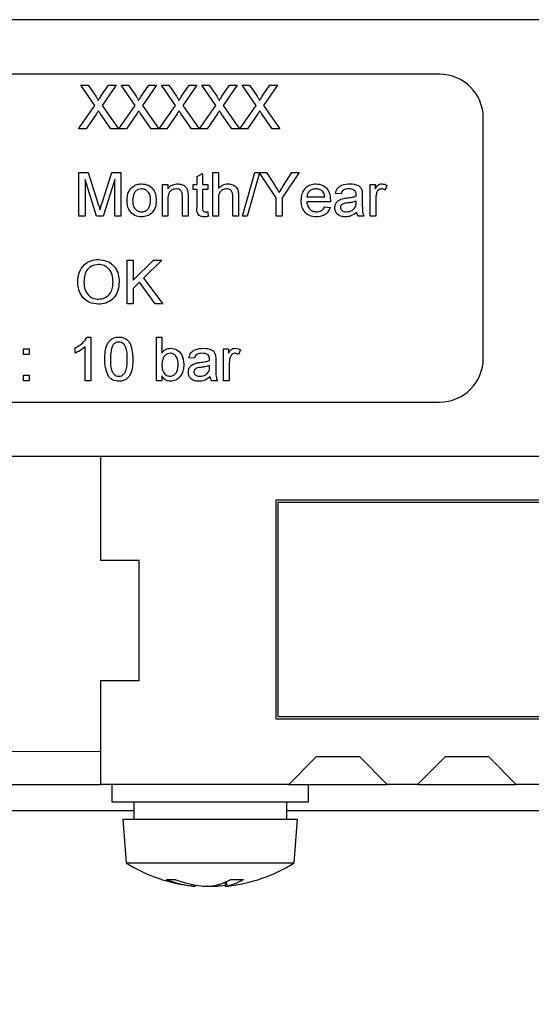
# Paper-space layout 'Blatt3' of a CAD drawing. Header units: millimetres. Extents: x 5 to 418, y 2 to 292.
# Tile 10 of 39: x 253 to 269, y 100 to 130. Entities that reach past the tile are written whole.
import ezdxf

# ---------------------------------------------------------------- set-up
doc = ezdxf.new("R2010")
doc.units = ezdxf.units.MM
doc.layers.add('SLD-0', color=7, linetype='Continuous')
doc.styles.add('SLDTEXTSTYLE1', font='TXT', dxfattribs={"width": 0.605})
doc.styles.add('SLDTEXTSTYLE3', font='TXT', dxfattribs={"width": 0.57})
doc.dimstyles.new('SLDDIMSTYLE2', dxfattribs={"dimtxt": 3.5, "dimasz": 3.302, "dimexe": 0, "dimexo": 0.0625, "dimgap": 0.875, "dimtad": 1, "dimlfac": 1.5, "dimrnd": 1e-09, "dimzin": 12, "dimdsep": 46, "dimtxsty": 'SLDTEXTSTYLE1', "dimsah": 1, "dimcen": 0.09, "dimadec": 0, "dimazin": 3, "dimtfac": 1, "dimtmove": 0, "dimatfit": 0, "dimfxl": 1, "dimfrac": 2, "dimtolj": 1, "dimtzin": 12, "dimarcsym": 0})

# ---------------------------------------------------------------- blocks, each defined once
blk = doc.blocks.new('_D_14')
at = {"layer": 'SLD-0', "color": 7}
for p, q in [((225.109, 118.669), (225.109, 92.496)), ((231.776, 118.669), (231.776, 92.496)), ((225.109, 93.496), (218.759, 93.496)), ((225.109, 93.496), (231.776, 93.496)), ((231.776, 93.496), (256.924, 93.496))]:
    blk.add_line(p, q, dxfattribs=at)
for points in [[(225.109, 93.496), (221.807, 94.004), (221.807, 92.988)], [(231.776, 93.496), (235.078, 92.988), (235.078, 94.004)]]:
    blk.add_solid(points, dxfattribs=at)
at = {"layer": 'SLD-0', "color": 7, "char_height": 3.5, "attachment_point": 1}
for s, insert, style in [('D =', (238.856, 98.017), 'SLDTEXTSTYLE3'), ('%%c', (246.474, 98.007), 'SLDTEXTSTYLE1'), ('10', (251.577, 98.017), 'SLDTEXTSTYLE1')]:
    blk.add_mtext(s, dxfattribs=dict(at, insert=insert, style=style))

psp = doc.layouts.new('Blatt3')

# ---------------------------------------------------------------- linework, layer by layer
at = {"color": 7, "linetype": 'Continuous', "lineweight": 25}
for p, q in [((307.7761, 130.1352), (150.4428, 130.1352)), ((265.7761, 128.4685), (235.1095, 128.4685)), ((254.8269, 128.1352), (255.0534, 128.1352)), ((255.2513, 127.5193), (254.8269, 128.1352)), ((255.0534, 128.1352), (255.286, 127.7976)), ((255.4423, 127.7973), (255.6741, 128.1352)), ((255.9038, 128.1352), (255.4794, 127.5171)), ((255.6741, 128.1352), (255.9038, 128.1352)), ((256.4821, 127.5193), (256.0576, 128.1352)), ((256.0576, 128.1352), (256.2841, 128.1352)), ((256.2841, 128.1352), (256.5168, 127.7976)), ((256.673, 127.7973), (256.9049, 128.1352)), ((257.1346, 128.1352), (256.7102, 127.5171)), ((256.9049, 128.1352), (257.1346, 128.1352)), ((257.7128, 127.5193), (257.2884, 128.1352)), ((257.2884, 128.1352), (257.5149, 128.1352)), ((257.5149, 128.1352), (257.7475, 127.7976)), ((257.9038, 127.7973), (258.1356, 128.1352)), ((258.3653, 128.1352), (257.9409, 127.5171)), ((258.1356, 128.1352), (258.3653, 128.1352)), ((258.5192, 128.1352), (258.7457, 128.1352)), ((258.9436, 127.5193), (258.5192, 128.1352)), ((258.7457, 128.1352), (258.9783, 127.7976)), ((259.1346, 127.7973), (259.3664, 128.1352)), ((259.5961, 128.1352), (259.1717, 127.5171)), ((259.3664, 128.1352), (259.5961, 128.1352)), ((259.75, 128.1352), (259.9764, 128.1352)), ((260.1744, 127.5193), (259.75, 128.1352)), ((259.9764, 128.1352), (260.2091, 127.7976)), ((260.3653, 127.7973), (260.5972, 128.1352)), ((260.8269, 128.1352), (260.4025, 127.5171)), ((260.5972, 128.1352), (260.8269, 128.1352)), ((254.7585, 126.8018), (255.2513, 127.5193)), ((255.4794, 127.5171), (255.9722, 126.8018)), ((255.9893, 126.8018), (256.4821, 127.5193)), ((256.7102, 127.5171), (257.2029, 126.8018)), ((257.22, 126.8018), (257.7128, 127.5193)), ((257.9409, 127.5171), (258.4337, 126.8018)), ((258.4508, 126.8018), (258.9436, 127.5193)), ((259.1717, 127.5171), (259.6645, 126.8018)), ((259.6816, 126.8018), (260.1744, 127.5193)), ((260.4025, 127.5171), (260.8953, 126.8018)), ((255.3034, 127.2607), (254.9879, 126.8018)), ((255.7454, 126.8018), (255.4209, 127.273)), ((256.5341, 127.2607), (256.2187, 126.8018)), ((256.9762, 126.8018), (256.6517, 127.273)), ((257.7649, 127.2607), (257.4495, 126.8018)), ((258.2069, 126.8018), (257.8824, 127.273)), ((258.9957, 127.2607), (258.6802, 126.8018)), ((259.4377, 126.8018), (259.1132, 127.273)), ((260.2264, 127.2607), (259.911, 126.8018)), ((260.6685, 126.8018), (260.344, 127.273)), ((267.1095, 119.8018), (267.1095, 127.1352)), ((254.9879, 126.8018), (254.7585, 126.8018)), ((255.9722, 126.8018), (255.7454, 126.8018)), ((256.2187, 126.8018), (255.9893, 126.8018)), ((257.2029, 126.8018), (256.9762, 126.8018)), ((257.4495, 126.8018), (257.22, 126.8018)), ((258.4337, 126.8018), (258.2069, 126.8018)), ((258.6802, 126.8018), (258.4508, 126.8018)), ((259.6645, 126.8018), (259.4377, 126.8018)), ((259.911, 126.8018), (259.6816, 126.8018)), ((260.8953, 126.8018), (260.6685, 126.8018)), ((254.7676, 125.4685), (255.0504, 125.4685)), ((254.7676, 124.1352), (254.7676, 125.4685)), ((255.0504, 125.4685), (255.3485, 124.5329)), ((255.474, 124.5489), (255.7692, 125.4685)), ((255.7692, 125.4685), (256.0496, 125.4685)), ((256.0496, 125.4685), (256.0496, 124.1352)), ((258.3744, 125.3467), (258.5454, 125.4439)), ((258.3744, 125.1095), (258.3744, 125.3467)), ((258.5454, 125.4439), (258.5454, 125.1095)), ((258.8531, 125.4685), (259.024, 125.4685)), ((258.8531, 124.1352), (258.8531, 125.4685)), ((259.024, 125.4685), (259.024, 124.9816)), ((259.759, 124.1352), (260.1351, 125.4685)), ((260.2756, 125.4657), (259.9003, 124.1352)), ((260.1351, 125.4685), (260.4962, 125.4685)), ((260.7865, 124.7001), (260.2756, 125.4657)), ((260.4962, 125.4685), (260.7548, 125.0609)), ((261.4874, 125.4685), (260.9746, 124.7001)), ((261.0165, 125.0761), (261.2649, 125.4685)), ((261.2649, 125.4685), (261.4874, 125.4685)), ((255.3092, 124.1352), (254.9556, 125.2634)), ((254.9556, 125.2634), (254.9556, 124.1352)), ((255.8616, 125.2634), (255.5058, 124.1352)), ((255.8616, 124.1352), (255.8616, 125.2634)), ((257.3146, 124.1352), (257.3146, 125.1095)), ((257.3146, 125.1095), (257.4855, 125.1095)), ((257.4855, 125.1095), (257.4855, 124.9736)), ((258.2548, 125.1095), (258.3744, 125.1095)), ((258.2548, 124.9557), (258.2548, 125.1095)), ((258.5454, 125.1095), (258.6992, 125.1095)), ((258.6992, 125.1095), (258.6992, 124.9557)), ((263.6565, 125.1095), (263.8103, 125.1095)), ((263.6565, 124.1352), (263.6565, 125.1095)), ((263.8103, 125.1095), (263.8103, 124.9736)), ((264.1693, 125.081), (264.1159, 124.9327)), ((257.93, 124.1352), (257.93, 124.7169)), ((258.1009, 124.7313), (258.1009, 124.1352)), ((258.3744, 124.9557), (258.2548, 124.9557)), ((258.3744, 124.4089), (258.3744, 124.9557)), ((258.6992, 124.9557), (258.5454, 124.9557)), ((258.5454, 124.9557), (258.5454, 124.4028)), ((259.4684, 124.1352), (259.4684, 124.7407)), ((259.6394, 124.7495), (259.6394, 124.1352)), ((260.7865, 124.1352), (260.7865, 124.7001)), ((260.9746, 124.7001), (260.9746, 124.1352)), ((261.7248, 124.7335), (262.2719, 124.7335)), ((262.7676, 124.8189), (262.5966, 124.836)), ((263.4172, 124.7669), (263.4172, 124.5583)), ((257.4855, 124.6576), (257.4855, 124.1352)), ((259.024, 124.6579), (259.024, 124.1352)), ((262.442, 124.5796), (261.7248, 124.5796)), ((262.27, 124.4258), (262.4375, 124.4087)), ((263.2283, 124.547), (263.2291, 124.5967)), ((263.8274, 124.6528), (263.8274, 124.1352)), ((254.9556, 124.1352), (254.7676, 124.1352)), ((255.5058, 124.1352), (255.3092, 124.1352)), ((256.0496, 124.1352), (255.8616, 124.1352)), ((257.4855, 124.1352), (257.3146, 124.1352)), ((258.1009, 124.1352), (257.93, 124.1352)), ((258.6992, 124.2762), (258.7163, 124.1328)), ((259.024, 124.1352), (258.8531, 124.1352)), ((259.6394, 124.1352), (259.4684, 124.1352)), ((259.9003, 124.1352), (259.759, 124.1352)), ((260.9746, 124.1352), (260.7865, 124.1352)), ((263.4684, 124.1352), (263.2975, 124.1352)), ((263.8274, 124.1352), (263.6565, 124.1352)), ((256.2377, 121.4685), (256.2377, 122.8018)), ((256.2377, 122.8018), (256.4257, 122.8018)), ((256.4257, 122.8018), (256.4257, 122.1875)), ((256.4257, 122.1875), (257.04, 122.8018)), ((257.2975, 122.8018), (256.7403, 122.2447)), ((257.04, 122.8018), (257.2975, 122.8018)), ((256.6212, 122.1253), (256.4257, 121.93)), ((257.1001, 121.4685), (256.6212, 122.1253)), ((256.7403, 122.2447), (257.3317, 121.4685)), ((256.4257, 121.93), (256.4257, 121.4685)), ((256.4257, 121.4685), (256.2377, 121.4685)), ((257.3317, 121.4685), (257.1001, 121.4685)), ((255.0224, 120.4514), (255.1325, 120.4514)), ((255.1325, 120.4514), (255.1325, 119.1181)), ((257.1325, 119.1181), (257.1325, 120.4514)), ((257.1325, 120.4514), (257.3034, 120.4514)), ((257.3034, 120.4514), (257.3034, 119.9608)), ((253.0812, 119.9215), (253.0812, 120.0924)), ((253.0812, 120.0924), (253.2521, 120.0924)), ((253.2521, 119.9215), (253.0812, 119.9215)), ((253.2521, 120.0924), (253.2521, 119.9215)), ((254.6538, 119.9605), (254.6538, 120.1181)), ((254.9615, 119.1181), (254.9615, 120.1571)), ((259.1837, 119.1181), (259.1837, 120.0924)), ((259.1837, 120.0924), (259.3376, 120.0924)), ((259.3376, 120.0924), (259.3376, 119.9565)), ((259.6966, 120.0639), (259.6431, 119.9156)), ((258.2948, 119.8018), (258.1239, 119.8189)), ((258.9444, 119.7498), (258.9444, 119.5412)), ((259.3547, 119.6357), (259.3547, 119.1181)), ((253.0812, 119.1181), (253.0812, 119.289)), ((253.0812, 119.289), (253.2521, 119.289)), ((253.2521, 119.289), (253.2521, 119.1181)), ((258.7556, 119.5299), (258.7564, 119.5796)), ((253.2521, 119.1181), (253.0812, 119.1181)), ((255.1325, 119.1181), (254.9615, 119.1181)), ((257.3034, 119.1181), (257.1325, 119.1181)), ((257.3034, 119.2642), (257.3034, 119.1181)), ((258.9957, 119.1181), (258.8248, 119.1181)), ((259.3547, 119.1181), (259.1837, 119.1181)), ((235.1095, 118.4685), (265.7761, 118.4685)), ((305.1095, 116.8018), (231.2044, 116.8018)), ((255.4428, 113.6352), (255.4428, 116.8018)), ((296.7761, 115.4685), (260.7761, 115.4685)), ((260.7761, 115.4685), (260.7761, 108.8018)), ((296.7095, 115.4018), (260.8428, 115.4018)), ((260.8428, 115.4018), (260.8428, 108.8685)), ((256.6095, 113.6352), (255.4428, 113.6352)), ((256.6095, 109.9685), (256.6095, 113.6352)), ((255.4428, 106.8018), (255.4428, 109.9685)), ((255.4428, 109.9685), (256.6095, 109.9685)), ((260.7761, 108.8018), (296.7761, 108.8018)), ((260.8428, 108.8685), (296.7095, 108.8685)), ((262.008, 107.6366), (261.1733, 106.8018)), ((263.3414, 107.6366), (262.008, 107.6366)), ((264.1761, 106.8018), (263.3414, 107.6366)), ((265.9414, 107.6366), (265.1066, 106.8018)), ((267.2747, 107.6366), (265.9414, 107.6366)), ((268.1095, 106.8018), (267.2747, 107.6366)), ((252.4428, 106.8018), (255.4428, 106.8018)), ((261.1733, 106.8018), (255.4428, 106.8018)), ((255.7761, 106.8018), (255.7761, 106.2685)), ((261.1733, 106.8018), (261.7761, 106.8018)), ((261.7761, 106.2685), (261.7761, 106.8018)), ((261.7761, 106.8018), (264.1761, 106.8018)), ((265.1066, 106.8018), (264.1761, 106.8018)), ((265.1066, 106.8018), (268.1095, 106.8018)), ((269.0399, 106.8018), (268.1095, 106.8018)), ((255.7761, 106.2685), (260.4613, 106.2685)), ((256.4428, 106.2685), (256.4428, 105.7352)), ((260.4613, 106.2685), (261.7761, 106.2685)), ((261.1095, 105.7352), (261.1095, 106.2685)), ((251.4428, 106.0018), (256.4428, 106.0018)), ((261.1095, 106.0018), (296.4428, 106.0018)), ((256.1095, 105.7352), (256.2095, 104.4018)), ((256.1095, 105.7352), (260.2741, 105.7352)), ((260.2741, 105.7352), (261.4428, 105.7352)), ((261.3428, 104.4018), (261.4428, 105.7352)), ((256.2095, 104.4018), (260.2179, 104.4018)), ((260.2179, 104.4018), (261.3428, 104.4018)), ((258.2104, 103.7515), (258.2055, 103.7027)), ((258.3093, 103.6916), (258.3093, 103.6912)), ((258.3141, 103.6913), (258.3141, 103.6912)), ((258.3215, 103.7298), (258.3156, 103.6912)), ((258.751, 103.692), (258.751, 103.6912)), ((258.8191, 103.6931), (258.8191, 103.6912)), ((258.8556, 103.6916), (258.8556, 103.6912)), ((258.8638, 103.7058), (258.8642, 103.6912)), ((259.0556, 103.7543), (259.0526, 103.7027)), ((259.2182, 103.813), (259.2366, 103.6912)), ((259.2382, 103.6913), (259.2382, 103.6912)), ((259.2429, 103.6916), (259.243, 103.6912)), ((259.2634, 103.8322), (259.2803, 103.7027))]:
    psp.add_line(p, q, dxfattribs=at)
at = {"color": 7, "linetype": 'Continuous', "lineweight": 18}
psp.add_line((255.4428, 107.8018), (252.4428, 107.8018), dxfattribs=at)
at = {"color": 7, "linetype": 'Continuous', "lineweight": 25, "flags": 128}
psp.add_lwpolyline([(259.0526, 103.7027), (259.1541, 103.717), (259.2308, 103.7298)], dxfattribs=at)
at = {"color": 7, "linetype": 'Continuous', "lineweight": 25}
for centre, radius, start, end in [((265.7761, 127.1352), 1.3333, 0, 90), ((265.7761, 119.8018), 1.3333, 270, 0), ((258.7761, 108.5268), 4.8583, 238.10921, 263.83604), ((258.7761, 108.5268), 4.8583, 276.16396, 301.89079), ((257.5622, 105.4243), 1.5286, 265.06816, 274.93184), ((258.6202, 106.9301), 3.254, 248.56047, 262.67818), ((258.9612, 107.3104), 3.6371, 249.60372, 262.71011), ((258.425, 105.2755), 1.5881, 262.0539, 266.05031), ((258.4205, 105.1915), 1.5041, 261.83473, 265.9416), ((258.8771, 108.3469), 4.6596, 265.35356, 267.6746), ((258.5273, 107.0255), 3.3382, 272.76113, 275.49704), ((258.5339, 107.1095), 3.4222, 272.72614, 275.42868), ((259.025, 107.0255), 3.3382, 264.50296, 267.23887), ((258.4769, 105.6338), 1.9663, 280.85125, 298.22459), ((258.6751, 108.3469), 4.6596, 272.3254, 274.64644), ((259.1272, 105.2755), 1.5881, 273.94969, 277.9461), ((259.1911, 103.9536), 0.2664, 279.83504, 289.57218), ((258.9791, 105.2446), 1.5711, 281.05337, 301.23774), ((259.6003, 107.2077), 3.3121, 266.64983, 273.35017)]:
    psp.add_arc(centre, radius, start, end, dxfattribs=at)
for points, knots in [([(255.286, 127.7976), (255.301, 127.7749), (255.3218, 127.7433), (255.3475, 127.7016), (255.3526, 127.6808), (255.3552, 127.6704)], [0, 0, 0, 0, 0.5612769, 0.7817626, 1, 1, 1, 1]), ([(255.3552, 127.6704), (255.3714, 127.6941), (255.4004, 127.7364), (255.4295, 127.7787), (255.4423, 127.7973)], [0, 0, 0, 0, 0.5599999, 1, 1, 1, 1]), ([(256.5168, 127.7976), (256.5317, 127.7749), (256.5526, 127.7433), (256.5783, 127.7016), (256.5834, 127.6808), (256.586, 127.6704)], [0, 0, 0, 0, 0.5612769, 0.7817626, 1, 1, 1, 1]), ([(256.586, 127.6704), (256.6022, 127.6941), (256.6312, 127.7364), (256.6602, 127.7787), (256.673, 127.7973)], [0, 0, 0, 0, 0.5599999, 1, 1, 1, 1]), ([(257.7475, 127.7976), (257.7625, 127.7749), (257.7834, 127.7433), (257.8091, 127.7016), (257.8142, 127.6808), (257.8167, 127.6704)], [0, 0, 0, 0, 0.5612769, 0.7817626, 1, 1, 1, 1]), ([(257.8167, 127.6704), (257.833, 127.6941), (257.862, 127.7364), (257.891, 127.7787), (257.9038, 127.7973)], [0, 0, 0, 0, 0.55999992, 1, 1, 1, 1]), ([(258.9783, 127.7976), (258.9933, 127.7749), (259.0141, 127.7433), (259.0398, 127.7016), (259.0449, 127.6808), (259.0475, 127.6704)], [0, 0, 0, 0, 0.5612769, 0.7817626, 1, 1, 1, 1]), ([(259.0475, 127.6704), (259.0637, 127.6941), (259.0927, 127.7364), (259.1218, 127.7787), (259.1346, 127.7973)], [0, 0, 0, 0, 0.5599999, 1, 1, 1, 1]), ([(260.2091, 127.7976), (260.2241, 127.7749), (260.2449, 127.7433), (260.2706, 127.7016), (260.2757, 127.6808), (260.2783, 127.6704)], [0, 0, 0, 0, 0.5612769, 0.7817626, 1, 1, 1, 1]), ([(260.2783, 127.6704), (260.2945, 127.6941), (260.3235, 127.7364), (260.3526, 127.7787), (260.3653, 127.7973)], [0, 0, 0, 0, 0.55999992, 1, 1, 1, 1]), ([(255.3661, 127.3523), (255.3543, 127.3353), (255.3333, 127.3049), (255.3125, 127.2742), (255.3034, 127.2607)], [0, 0, 0, 0, 0.5600016, 1, 1, 1, 1]), ([(255.4209, 127.273), (255.4106, 127.2878), (255.3923, 127.3142), (255.3741, 127.3407), (255.3661, 127.3523)], [0, 0, 0, 0, 0.5599998, 1, 1, 1, 1]), ([(256.5969, 127.3523), (256.5851, 127.3353), (256.564, 127.3049), (256.5433, 127.2742), (256.5341, 127.2607)], [0, 0, 0, 0, 0.5600016, 1, 1, 1, 1]), ([(256.6517, 127.273), (256.6414, 127.2878), (256.6231, 127.3142), (256.6049, 127.3407), (256.5969, 127.3523)], [0, 0, 0, 0, 0.5599998, 1, 1, 1, 1]), ([(257.8277, 127.3523), (257.8159, 127.3353), (257.7948, 127.3049), (257.774, 127.2742), (257.7649, 127.2607)], [0, 0, 0, 0, 0.5600016, 1, 1, 1, 1]), ([(257.8824, 127.273), (257.8722, 127.2878), (257.8538, 127.3142), (257.8357, 127.3407), (257.8277, 127.3523)], [0, 0, 0, 0, 0.55999976, 1, 1, 1, 1]), ([(259.0584, 127.3523), (259.0466, 127.3353), (259.0256, 127.3049), (259.0048, 127.2742), (258.9957, 127.2607)], [0, 0, 0, 0, 0.5600016, 1, 1, 1, 1]), ([(259.1132, 127.273), (259.1029, 127.2878), (259.0846, 127.3142), (259.0664, 127.3407), (259.0584, 127.3523)], [0, 0, 0, 0, 0.55999976, 1, 1, 1, 1]), ([(260.2892, 127.3523), (260.2774, 127.3353), (260.2563, 127.3049), (260.2356, 127.2742), (260.2264, 127.2607)], [0, 0, 0, 0, 0.5600016, 1, 1, 1, 1]), ([(260.344, 127.273), (260.3337, 127.2878), (260.3154, 127.3142), (260.2972, 127.3407), (260.2892, 127.3523)], [0, 0, 0, 0, 0.5599998, 1, 1, 1, 1]), ([(256.2377, 124.6224), (256.2415, 124.7061), (256.2484, 124.8553), (256.3428, 124.9694), (256.3843, 125.0195)], [0, 0, 0, 0, 0.5609635, 1, 1, 1, 1]), ([(256.3843, 125.0195), (256.4348, 125.0546), (256.5253, 125.1173), (256.6345, 125.1238), (256.6826, 125.1266)], [0, 0, 0, 0, 0.5590331, 1, 1, 1, 1]), ([(256.6826, 125.1266), (256.7527, 125.119), (256.8927, 125.1036), (257.045, 124.9668), (257.1179, 124.8005), (257.1237, 124.6909), (257.1266, 124.636)], [0, 0, 0, 0, 0.2795556, 0.5586004, 0.7789908, 1, 1, 1, 1]), ([(257.4855, 124.9736), (257.5055, 124.9993), (257.5456, 125.0508), (257.6467, 125.1142), (257.7309, 125.1219), (257.7823, 125.1266)], [0, 0, 0, 0, 0.2805539, 0.5608154, 1, 1, 1, 1]), ([(257.7823, 125.1266), (257.822, 125.1234), (257.9015, 125.1168), (258.004, 125.0656), (258.0681, 124.9822), (258.0841, 124.9215), (258.0921, 124.8911)], [0, 0, 0, 0, 0.2802155, 0.5599712, 0.7796359, 1, 1, 1, 1]), ([(259.024, 124.9816), (259.0683, 125.0276), (259.1476, 125.11), (259.2602, 125.1215), (259.3098, 125.1266)], [0, 0, 0, 0, 0.559341, 1, 1, 1, 1]), ([(259.3098, 125.1266), (259.3638, 125.122), (259.4714, 125.1128), (259.598, 125.0124), (259.6364, 124.876), (259.6384, 124.7917), (259.6394, 124.7495)], [0, 0, 0, 0, 0.2803178, 0.5583395, 0.7785536, 1, 1, 1, 1]), ([(260.7548, 125.0609), (260.7783, 125.0239), (260.8205, 124.9578), (260.8624, 124.8916), (260.8808, 124.8625)], [0, 0, 0, 0, 0.5600005, 1, 1, 1, 1]), ([(260.8808, 124.8625), (260.9062, 124.9023), (260.9516, 124.9735), (260.9967, 125.0448), (261.0165, 125.0761)], [0, 0, 0, 0, 0.56, 1, 1, 1, 1]), ([(261.5539, 124.6141), (261.5581, 124.6864), (261.5666, 124.8305), (261.6745, 125.0083), (261.8341, 125.1123), (261.9475, 125.1219), (262.0042, 125.1266)], [0, 0, 0, 0, 0.2807476, 0.5597747, 0.7796663, 1, 1, 1, 1]), ([(262.0042, 125.1266), (262.0749, 125.1184), (262.2163, 125.1021), (262.3668, 124.9593), (262.4344, 124.7893), (262.44, 124.6788), (262.4428, 124.6234)], [0, 0, 0, 0, 0.2793662, 0.5583982, 0.7788851, 1, 1, 1, 1]), ([(262.5966, 124.836), (262.6123, 124.8891), (262.6436, 124.9948), (262.8122, 125.1129), (262.9523, 125.1214), (263.0381, 125.1266)], [0, 0, 0, 0, 0.28042975, 0.55930324, 1, 1, 1, 1]), ([(263.0381, 125.1266), (263.1272, 125.1219), (263.2513, 125.1152), (263.3791, 125.0132), (263.3989, 124.9464), (263.4089, 124.913)], [0, 0, 0, 0, 0.5592531, 0.7791951, 1, 1, 1, 1]), ([(263.8103, 124.9736), (263.8359, 125.017), (263.8715, 125.0776), (263.951, 125.1214), (263.9899, 125.1249), (264.0093, 125.1266)], [0, 0, 0, 0, 0.5595991, 0.7797717, 1, 1, 1, 1]), ([(264.0093, 125.1266), (264.0408, 125.1236), (264.0971, 125.1182), (264.1472, 125.0923), (264.1693, 125.081)], [0, 0, 0, 0, 0.5595462, 1, 1, 1, 1]), ([(256.6826, 124.9728), (256.6513, 124.9701), (256.5887, 124.9646), (256.507, 124.9139), (256.4206, 124.8056), (256.4135, 124.6982), (256.4086, 124.6229)], [0, 0, 0, 0, 0.1871365, 0.3740246, 0.5610972, 1, 1, 1, 1]), ([(256.9556, 124.628), (256.9535, 124.6744), (256.9494, 124.767), (256.8892, 124.8851), (256.792, 124.9609), (256.7191, 124.9688), (256.6826, 124.9728)], [0, 0, 0, 0, 0.2810641, 0.5603164, 0.7801741, 1, 1, 1, 1]), ([(257.7347, 124.9728), (257.7061, 124.9704), (257.649, 124.9657), (257.5715, 124.9247), (257.4898, 124.8263), (257.4873, 124.7272), (257.4855, 124.6576)], [0, 0, 0, 0, 0.1872728, 0.3743615, 0.56054, 1, 1, 1, 1]), ([(257.93, 124.7169), (257.9297, 124.7514), (257.9292, 124.82), (257.8942, 124.9146), (257.8161, 124.9655), (257.7619, 124.9704), (257.7347, 124.9728)], [0, 0, 0, 0, 0.2816799, 0.5597852, 0.7795872, 1, 1, 1, 1]), ([(258.0921, 124.8911), (258.0952, 124.8613), (258.1009, 124.8082), (258.1009, 124.7548), (258.1009, 124.7313)], [0, 0, 0, 0, 0.5597912, 1, 1, 1, 1]), ([(259.2713, 124.9728), (259.2289, 124.9667), (259.1442, 124.9545), (259.0288, 124.8388), (259.0258, 124.7266), (259.024, 124.6579)], [0, 0, 0, 0, 0.28020548, 0.5593196, 1, 1, 1, 1]), ([(259.4684, 124.7407), (259.4672, 124.7732), (259.4647, 124.8381), (259.4232, 124.9235), (259.3481, 124.9677), (259.297, 124.9711), (259.2713, 124.9728)], [0, 0, 0, 0, 0.2812215, 0.5597775, 0.779378, 1, 1, 1, 1]), ([(262.0034, 124.9728), (261.9653, 124.9696), (261.889, 124.9632), (261.7971, 124.904), (261.7387, 124.8227), (261.7295, 124.7632), (261.7248, 124.7335)], [0, 0, 0, 0, 0.2801903, 0.5597279, 0.7796424, 1, 1, 1, 1]), ([(262.2091, 124.8911), (262.1751, 124.9179), (262.1143, 124.9661), (262.0374, 124.9707), (262.0034, 124.9728)], [0, 0, 0, 0, 0.5585118, 1, 1, 1, 1]), ([(262.2719, 124.7335), (262.2674, 124.766), (262.2595, 124.824), (262.2245, 124.8706), (262.2091, 124.8911)], [0, 0, 0, 0, 0.5606744, 1, 1, 1, 1]), ([(263.0074, 124.9728), (262.9783, 124.9719), (262.9202, 124.97), (262.8394, 124.9444), (262.79, 124.8841), (262.7751, 124.8407), (262.7676, 124.8189)], [0, 0, 0, 0, 0.2808547, 0.5597509, 0.7794996, 1, 1, 1, 1]), ([(262.806, 124.6699), (262.8321, 124.6756), (262.8785, 124.6859), (262.9258, 124.6919), (262.9465, 124.6945)], [0, 0, 0, 0, 0.5599184, 1, 1, 1, 1]), ([(262.9465, 124.6945), (262.9999, 124.7012), (263.0952, 124.7132), (263.1877, 124.7392), (263.2283, 124.7506)], [0, 0, 0, 0, 0.560185, 1, 1, 1, 1]), ([(263.185, 124.9212), (263.1542, 124.939), (263.099, 124.9709), (263.0355, 124.9722), (263.0074, 124.9728)], [0, 0, 0, 0, 0.5578706, 1, 1, 1, 1]), ([(263.2291, 124.7904), (263.2285, 124.8177), (263.2275, 124.8663), (263.198, 124.9045), (263.185, 124.9212)], [0, 0, 0, 0, 0.56190266, 1, 1, 1, 1]), ([(263.2283, 124.7506), (263.2285, 124.758), (263.2287, 124.7713), (263.229, 124.7845), (263.2291, 124.7904)], [0, 0, 0, 0, 0.5600235, 1, 1, 1, 1]), ([(263.4089, 124.913), (263.4118, 124.8858), (263.4171, 124.8372), (263.4171, 124.7884), (263.4172, 124.7669)], [0, 0, 0, 0, 0.5598174, 1, 1, 1, 1]), ([(263.8539, 124.8481), (263.8452, 124.8121), (263.8297, 124.7479), (263.8281, 124.6819), (263.8274, 124.6528)], [0, 0, 0, 0, 0.5598877, 1, 1, 1, 1]), ([(264.0026, 124.9728), (263.9832, 124.9704), (263.9443, 124.9656), (263.8858, 124.9229), (263.8659, 124.8764), (263.8539, 124.8481)], [0, 0, 0, 0, 0.2803051, 0.5609106, 1, 1, 1, 1]), ([(264.1159, 124.9327), (264.0964, 124.9451), (264.0615, 124.9673), (264.0206, 124.9711), (264.0026, 124.9728)], [0, 0, 0, 0, 0.5601157, 1, 1, 1, 1]), ([(255.3485, 124.5329), (255.3599, 124.4964), (255.3804, 124.4313), (255.4, 124.3659), (255.4086, 124.3371)], [0, 0, 0, 0, 0.5600019, 1, 1, 1, 1]), ([(255.4086, 124.3371), (255.4206, 124.3767), (255.442, 124.4474), (255.4642, 124.5179), (255.474, 124.5489)], [0, 0, 0, 0, 0.5599969, 1, 1, 1, 1]), ([(256.6826, 124.1181), (256.6111, 124.1257), (256.4683, 124.1408), (256.3131, 124.2822), (256.2458, 124.4548), (256.2404, 124.5664), (256.2377, 124.6224)], [0, 0, 0, 0, 0.2796157, 0.5583707, 0.778858, 1, 1, 1, 1]), ([(256.4086, 124.6229), (256.4107, 124.5759), (256.4148, 124.4821), (256.4723, 124.3603), (256.5718, 124.2839), (256.6457, 124.2759), (256.6826, 124.2719)], [0, 0, 0, 0, 0.2811293, 0.560384, 0.7801589, 1, 1, 1, 1]), ([(257.1266, 124.636), (257.1242, 124.5633), (257.1194, 124.4186), (257.0152, 124.2362), (256.8528, 124.1351), (256.7394, 124.1238), (256.6826, 124.1181)], [0, 0, 0, 0, 0.2810332, 0.5595131, 0.779602, 1, 1, 1, 1]), ([(256.6826, 124.2719), (256.7143, 124.2747), (256.7775, 124.2803), (256.859, 124.3333), (256.9447, 124.4435), (256.9511, 124.5519), (256.9556, 124.628)], [0, 0, 0, 0, 0.18704445, 0.37394467, 0.56098336, 1, 1, 1, 1]), ([(258.5958, 124.1181), (258.569, 124.119), (258.5153, 124.121), (258.4382, 124.152), (258.3645, 124.2498), (258.3703, 124.3432), (258.3744, 124.4089)], [0, 0, 0, 0, 0.1874327, 0.3738211, 0.5594622, 1, 1, 1, 1]), ([(258.5454, 124.4028), (258.5432, 124.3707), (258.5405, 124.3305), (258.567, 124.2917), (258.5929, 124.2736), (258.6165, 124.2726), (258.6322, 124.2719)], [0, 0, 0, 0, 0.4995957, 0.6252386, 0.7503541, 1, 1, 1, 1]), ([(262.0133, 124.1181), (261.9412, 124.1246), (261.7974, 124.1375), (261.6365, 124.2736), (261.5627, 124.4453), (261.5568, 124.5578), (261.5539, 124.6141)], [0, 0, 0, 0, 0.2799521, 0.5586609, 0.7789943, 1, 1, 1, 1]), ([(261.7248, 124.5796), (261.7301, 124.5355), (261.7407, 124.4474), (261.8121, 124.3417), (261.9115, 124.2807), (261.9811, 124.2749), (262.016, 124.2719)], [0, 0, 0, 0, 0.2806334, 0.5596873, 0.7796605, 1, 1, 1, 1]), ([(262.4375, 124.4087), (262.4182, 124.3601), (262.3799, 124.2631), (262.2306, 124.1388), (262.0957, 124.1259), (262.0133, 124.1181)], [0, 0, 0, 0, 0.28061317, 0.56083289, 1, 1, 1, 1]), ([(262.016, 124.2719), (262.0454, 124.2736), (262.1042, 124.277), (262.2051, 124.3192), (262.2454, 124.3854), (262.27, 124.4258)], [0, 0, 0, 0, 0.2812824, 0.5619063, 1, 1, 1, 1]), ([(262.4428, 124.6234), (262.4427, 124.6152), (262.4425, 124.6006), (262.4421, 124.586), (262.442, 124.5796)], [0, 0, 0, 0, 0.5599987, 1, 1, 1, 1]), ([(262.5795, 124.3935), (262.5833, 124.4294), (262.5907, 124.5014), (262.6656, 124.6132), (262.7528, 124.6484), (262.806, 124.6699)], [0, 0, 0, 0, 0.280458, 0.560983, 1, 1, 1, 1]), ([(262.8985, 124.1181), (262.8538, 124.1206), (262.7649, 124.1257), (262.6543, 124.1905), (262.5887, 124.2884), (262.5826, 124.3584), (262.5795, 124.3935)], [0, 0, 0, 0, 0.2808155, 0.5596902, 0.7796958, 1, 1, 1, 1]), ([(262.9719, 124.5436), (262.9232, 124.5384), (262.8623, 124.532), (262.7977, 124.4976), (262.7717, 124.4719), (262.7539, 124.4393), (262.7516, 124.4152), (262.7505, 124.4031)], [0, 0, 0, 0, 0.5002798, 0.62532631, 0.75026932, 0.87514701, 1, 1, 1, 1]), ([(262.7505, 124.4031), (262.7523, 124.3871), (262.7559, 124.3551), (262.7861, 124.3159), (262.8449, 124.2775), (262.8993, 124.2742), (262.9375, 124.2719)], [0, 0, 0, 0, 0.1865647, 0.3734672, 0.5606134, 1, 1, 1, 1]), ([(262.9375, 124.2719), (262.9976, 124.2794), (263.1051, 124.2926), (263.173, 124.3754), (263.2029, 124.4119)], [0, 0, 0, 0, 0.5597581, 1, 1, 1, 1]), ([(263.2291, 124.5967), (263.1818, 124.5835), (263.0973, 124.5598), (263.0102, 124.5485), (262.9719, 124.5436)], [0, 0, 0, 0, 0.5597597, 1, 1, 1, 1]), ([(263.2029, 124.4119), (263.2118, 124.4364), (263.2276, 124.4801), (263.2281, 124.5266), (263.2283, 124.547)], [0, 0, 0, 0, 0.5589946, 1, 1, 1, 1]), ([(263.4172, 124.5583), (263.4174, 124.5095), (263.4177, 124.4292), (263.4212, 124.3176), (263.4322, 124.2229), (263.4563, 124.1644), (263.4684, 124.1352)], [0, 0, 0, 0, 0.3402059, 0.5603391, 0.7801747, 1, 1, 1, 1]), ([(258.7163, 124.1328), (258.694, 124.1283), (258.6542, 124.1204), (258.6137, 124.1188), (258.5958, 124.1181)], [0, 0, 0, 0, 0.5600783, 1, 1, 1, 1]), ([(258.6322, 124.2719), (258.6447, 124.2723), (258.6671, 124.273), (258.6894, 124.2752), (258.6992, 124.2762)], [0, 0, 0, 0, 0.5599652, 1, 1, 1, 1]), ([(263.2462, 124.2548), (263.1879, 124.2114), (263.0837, 124.1338), (262.9551, 124.1229), (262.8985, 124.1181)], [0, 0, 0, 0, 0.5599714, 1, 1, 1, 1]), ([(263.2975, 124.1352), (263.2839, 124.1559), (263.2597, 124.1928), (263.2503, 124.2359), (263.2462, 124.2548)], [0, 0, 0, 0, 0.5596973, 1, 1, 1, 1]), ([(254.7334, 122.1175), (254.74, 122.2176), (254.7531, 122.4172), (254.9088, 122.6596), (255.1313, 122.7998), (255.2881, 122.8126), (255.3667, 122.8189)], [0, 0, 0, 0, 0.2805704, 0.5595746, 0.7795608, 1, 1, 1, 1]), ([(255.3677, 122.6651), (255.2929, 122.655), (255.1433, 122.6349), (254.9379, 122.4334), (254.9277, 122.2361), (254.9214, 122.1154)], [0, 0, 0, 0, 0.2801277, 0.5596529, 1, 1, 1, 1]), ([(255.3667, 122.8189), (255.4648, 122.8074), (255.6608, 122.7844), (255.8768, 122.5959), (255.9828, 122.3638), (255.9932, 122.21), (255.9983, 122.133)], [0, 0, 0, 0, 0.2795644, 0.5585841, 0.7790872, 1, 1, 1, 1]), ([(255.8103, 122.1344), (255.8057, 122.2071), (255.7966, 122.3522), (255.6968, 122.5359), (255.5391, 122.6472), (255.4249, 122.6591), (255.3677, 122.6651)], [0, 0, 0, 0, 0.2807967, 0.5600682, 0.779984, 1, 1, 1, 1]), ([(255.3659, 121.4514), (255.2695, 121.4625), (255.077, 121.4845), (254.8638, 121.6668), (254.7531, 121.8914), (254.74, 122.0422), (254.7334, 122.1175)], [0, 0, 0, 0, 0.2796, 0.5587653, 0.7793103, 1, 1, 1, 1]), ([(254.9214, 122.1154), (254.926, 122.0441), (254.935, 121.9017), (255.0425, 121.7277), (255.1972, 121.6212), (255.3091, 121.6106), (255.3651, 121.6053)], [0, 0, 0, 0, 0.2806566, 0.559885, 0.7798492, 1, 1, 1, 1]), ([(255.3651, 121.6053), (255.4382, 121.6146), (255.5844, 121.6333), (255.736, 121.7858), (255.8023, 121.9627), (255.8076, 122.0771), (255.8103, 122.1344)], [0, 0, 0, 0, 0.2791002, 0.558192, 0.7788064, 1, 1, 1, 1]), ([(255.9983, 122.133), (255.9899, 122.0353), (255.9731, 121.8403), (255.8178, 121.6034), (255.5956, 121.4737), (255.4425, 121.4588), (255.3659, 121.4514)], [0, 0, 0, 0, 0.280353, 0.5595023, 0.7796353, 1, 1, 1, 1]), ([(254.6538, 120.1181), (254.737, 120.1651), (254.8854, 120.249), (254.9806, 120.3896), (255.0224, 120.4514)], [0, 0, 0, 0, 0.56042743, 1, 1, 1, 1]), ([(255.5598, 119.7757), (255.5649, 119.9295), (255.5712, 120.122), (255.6844, 120.3202), (255.7678, 120.399), (255.8739, 120.4447), (255.9494, 120.4492), (255.9872, 120.4514)], [0, 0, 0, 0, 0.4991489, 0.6245224, 0.7495969, 0.8746743, 1, 1, 1, 1]), ([(255.8079, 120.2062), (255.7801, 120.1285), (255.7303, 119.9891), (255.7306, 119.8415), (255.7307, 119.7762)], [0, 0, 0, 0, 0.55805879, 1, 1, 1, 1]), ([(255.9853, 120.2976), (255.9659, 120.2963), (255.9273, 120.2938), (255.8621, 120.2661), (255.8285, 120.2289), (255.8079, 120.2062)], [0, 0, 0, 0, 0.28045324, 0.56068848, 1, 1, 1, 1]), ([(256.2436, 119.7762), (256.2424, 119.8855), (256.2409, 120.0222), (256.1872, 120.1776), (256.1362, 120.2422), (256.0671, 120.2899), (256.0126, 120.295), (255.9853, 120.2976)], [0, 0, 0, 0, 0.5003519, 0.6255292, 0.7505162, 0.8752553, 1, 1, 1, 1]), ([(255.9872, 120.4514), (256.0249, 120.449), (256.1004, 120.4441), (256.2064, 120.3988), (256.2917, 120.3215), (256.3969, 120.1189), (256.4067, 119.9281), (256.4145, 119.7757)], [0, 0, 0, 0, 0.1253733, 0.2506437, 0.3756975, 0.5011132, 1, 1, 1, 1]), ([(254.9615, 120.1571), (254.9087, 120.1131), (254.8143, 120.0345), (254.7029, 119.9831), (254.6538, 119.9605)], [0, 0, 0, 0, 0.5596859, 1, 1, 1, 1]), ([(257.3034, 119.9608), (257.3423, 120.0074), (257.4117, 120.0907), (257.5182, 120.1038), (257.5651, 120.1095)], [0, 0, 0, 0, 0.5596861, 1, 1, 1, 1]), ([(257.5547, 119.9557), (257.5251, 119.9522), (257.4657, 119.9451), (257.3927, 119.8901), (257.3152, 119.785), (257.3083, 119.6834), (257.3034, 119.6122)], [0, 0, 0, 0, 0.1866521, 0.3736099, 0.56087, 1, 1, 1, 1]), ([(257.7991, 119.6061), (257.7946, 119.6881), (257.7878, 119.8113), (257.6877, 119.917), (257.6147, 119.9513), (257.5747, 119.9542), (257.5547, 119.9557)], [0, 0, 0, 0, 0.4987538, 0.7486559, 0.8743032, 1, 1, 1, 1]), ([(257.5651, 120.1095), (257.6321, 120.1005), (257.7657, 120.0825), (257.9403, 119.8976), (257.9588, 119.7251), (257.9701, 119.6197)], [0, 0, 0, 0, 0.2803073, 0.5597875, 1, 1, 1, 1]), ([(258.1239, 119.8189), (258.1396, 119.872), (258.1708, 119.9777), (258.3395, 120.0958), (258.4796, 120.1043), (258.5654, 120.1095)], [0, 0, 0, 0, 0.2804297, 0.5593032, 1, 1, 1, 1]), ([(258.5347, 119.9557), (258.5055, 119.9548), (258.4474, 119.9529), (258.3667, 119.9273), (258.3173, 119.867), (258.3023, 119.8236), (258.2948, 119.8018)], [0, 0, 0, 0, 0.2808547, 0.5597509, 0.7794996, 1, 1, 1, 1]), ([(258.7123, 119.9041), (258.6815, 119.9219), (258.6262, 119.9538), (258.5628, 119.9551), (258.5347, 119.9557)], [0, 0, 0, 0, 0.5578706, 1, 1, 1, 1]), ([(258.5654, 120.1095), (258.6545, 120.1048), (258.7786, 120.0981), (258.9063, 119.9961), (258.9262, 119.9293), (258.9361, 119.8959)], [0, 0, 0, 0, 0.5592531, 0.7791951, 1, 1, 1, 1]), ([(258.7564, 119.7733), (258.7558, 119.8006), (258.7548, 119.8492), (258.7252, 119.8874), (258.7123, 119.9041)], [0, 0, 0, 0, 0.56190266, 1, 1, 1, 1]), ([(258.9361, 119.8959), (258.9391, 119.8687), (258.9444, 119.8201), (258.9444, 119.7713), (258.9444, 119.7498)], [0, 0, 0, 0, 0.5598174, 1, 1, 1, 1]), ([(259.3376, 119.9565), (259.3632, 119.9999), (259.3988, 120.0605), (259.4782, 120.1043), (259.5171, 120.1078), (259.5366, 120.1095)], [0, 0, 0, 0, 0.5595991, 0.7797717, 1, 1, 1, 1]), ([(259.5299, 119.9557), (259.5105, 119.9533), (259.4716, 119.9485), (259.413, 119.9058), (259.3932, 119.8593), (259.3811, 119.831)], [0, 0, 0, 0, 0.28030506, 0.56091063, 1, 1, 1, 1]), ([(259.6431, 119.9156), (259.6236, 119.928), (259.5888, 119.9502), (259.5479, 119.954), (259.5299, 119.9557)], [0, 0, 0, 0, 0.5601157, 1, 1, 1, 1]), ([(259.5366, 120.1095), (259.5681, 120.1065), (259.6244, 120.1011), (259.6745, 120.0752), (259.6966, 120.0639)], [0, 0, 0, 0, 0.5595462, 1, 1, 1, 1]), ([(255.6893, 119.2295), (255.6439, 119.3264), (255.5624, 119.5), (255.5606, 119.6912), (255.5598, 119.7757)], [0, 0, 0, 0, 0.5579733, 1, 1, 1, 1]), ([(255.7307, 119.7762), (255.7321, 119.6674), (255.7339, 119.5313), (255.7857, 119.3754), (255.8376, 119.3119), (255.9055, 119.2632), (255.9599, 119.2576), (255.9872, 119.2548)], [0, 0, 0, 0, 0.5003629, 0.6255677, 0.7505383, 0.8753036, 1, 1, 1, 1]), ([(255.9872, 119.2548), (256.0143, 119.2578), (256.0686, 119.2636), (256.1369, 119.3118), (256.1883, 119.3756), (256.2406, 119.5312), (256.2423, 119.6673), (256.2436, 119.7762)], [0, 0, 0, 0, 0.1246563, 0.2494203, 0.3743874, 0.4995905, 1, 1, 1, 1]), ([(256.4145, 119.7757), (256.4093, 119.622), (256.4027, 119.4298), (256.2899, 119.2316), (256.2066, 119.1529), (256.1003, 119.1075), (256.0249, 119.1032), (255.9872, 119.101)], [0, 0, 0, 0, 0.4991147, 0.6244582, 0.7495538, 0.8746582, 1, 1, 1, 1]), ([(257.3034, 119.6122), (257.3036, 119.5661), (257.304, 119.4838), (257.335, 119.4078), (257.3485, 119.3745)], [0, 0, 0, 0, 0.5610775, 1, 1, 1, 1]), ([(257.5478, 119.2548), (257.5779, 119.2584), (257.6383, 119.2656), (257.712, 119.3223), (257.7887, 119.4306), (257.7948, 119.5337), (257.7991, 119.6061)], [0, 0, 0, 0, 0.1865441, 0.3735017, 0.5606136, 1, 1, 1, 1]), ([(257.9701, 119.6197), (257.9665, 119.5505), (257.9594, 119.4126), (257.8684, 119.2382), (257.7271, 119.1214), (257.6186, 119.1078), (257.5643, 119.101)], [0, 0, 0, 0, 0.2809584, 0.5603519, 0.7803823, 1, 1, 1, 1]), ([(258.1068, 119.3764), (258.1105, 119.4123), (258.118, 119.4843), (258.1929, 119.5961), (258.2801, 119.6313), (258.3333, 119.6528)], [0, 0, 0, 0, 0.280458, 0.560983, 1, 1, 1, 1]), ([(258.3333, 119.6528), (258.3593, 119.6585), (258.4058, 119.6688), (258.453, 119.6748), (258.4738, 119.6774)], [0, 0, 0, 0, 0.5599184, 1, 1, 1, 1]), ([(258.4738, 119.6774), (258.5272, 119.6841), (258.6225, 119.6961), (258.7149, 119.7221), (258.7556, 119.7335)], [0, 0, 0, 0, 0.560185, 1, 1, 1, 1]), ([(258.7556, 119.7335), (258.7557, 119.7409), (258.756, 119.7542), (258.7563, 119.7674), (258.7564, 119.7733)], [0, 0, 0, 0, 0.5600235, 1, 1, 1, 1]), ([(259.3811, 119.831), (259.3724, 119.795), (259.3569, 119.7308), (259.3554, 119.6648), (259.3547, 119.6357)], [0, 0, 0, 0, 0.5598877, 1, 1, 1, 1]), ([(257.3485, 119.3745), (257.3772, 119.3369), (257.4285, 119.2698), (257.5113, 119.2594), (257.5478, 119.2548)], [0, 0, 0, 0, 0.5595616, 1, 1, 1, 1]), ([(258.4257, 119.101), (258.3811, 119.1035), (258.2922, 119.1086), (258.1815, 119.1734), (258.1159, 119.2713), (258.1099, 119.3413), (258.1068, 119.3764)], [0, 0, 0, 0, 0.2808155, 0.5596902, 0.7796958, 1, 1, 1, 1]), ([(258.4992, 119.5265), (258.4504, 119.5213), (258.3895, 119.5149), (258.3249, 119.4805), (258.2989, 119.4548), (258.2812, 119.4223), (258.2789, 119.3981), (258.2778, 119.386)], [0, 0, 0, 0, 0.5002798, 0.6253263, 0.7502693, 0.875147, 1, 1, 1, 1]), ([(258.2778, 119.386), (258.2796, 119.37), (258.2832, 119.338), (258.3134, 119.2988), (258.3722, 119.2604), (258.4266, 119.2571), (258.4647, 119.2548)], [0, 0, 0, 0, 0.1865647, 0.3734672, 0.5606134, 1, 1, 1, 1]), ([(258.4647, 119.2548), (258.5249, 119.2623), (258.6323, 119.2756), (258.7003, 119.3583), (258.7302, 119.3948)], [0, 0, 0, 0, 0.5597581, 1, 1, 1, 1]), ([(258.7564, 119.5796), (258.7091, 119.5664), (258.6245, 119.5427), (258.5375, 119.5314), (258.4992, 119.5265)], [0, 0, 0, 0, 0.5597597, 1, 1, 1, 1]), ([(258.7302, 119.3948), (258.739, 119.4193), (258.7548, 119.463), (258.7554, 119.5095), (258.7556, 119.5299)], [0, 0, 0, 0, 0.5589946, 1, 1, 1, 1]), ([(258.9444, 119.5412), (258.9446, 119.4924), (258.945, 119.4121), (258.9485, 119.3005), (258.9594, 119.2058), (258.9836, 119.1473), (258.9957, 119.1181)], [0, 0, 0, 0, 0.34020586, 0.56033908, 0.78017472, 1, 1, 1, 1]), ([(255.9872, 119.101), (255.923, 119.1065), (255.8084, 119.1163), (255.7257, 119.1949), (255.6893, 119.2295)], [0, 0, 0, 0, 0.5597157, 1, 1, 1, 1]), ([(257.5643, 119.101), (257.5341, 119.1034), (257.4737, 119.1082), (257.3755, 119.1605), (257.3307, 119.2249), (257.3034, 119.2642)], [0, 0, 0, 0, 0.2803833, 0.5605606, 1, 1, 1, 1]), ([(258.7735, 119.2377), (258.7151, 119.1943), (258.611, 119.1167), (258.4823, 119.1058), (258.4257, 119.101)], [0, 0, 0, 0, 0.5599714, 1, 1, 1, 1]), ([(258.8248, 119.1181), (258.8112, 119.1388), (258.7869, 119.1757), (258.7776, 119.2188), (258.7735, 119.2377)], [0, 0, 0, 0, 0.5596973, 1, 1, 1, 1])]:
    psp.add_open_spline(points, degree=3, knots=knots, dxfattribs=at)

# ---------------------------------------------------------------- dimensions: what is measured, and where the dimension line sits
at = {"layer": 'SLD-0', "color": 7}
dim = psp.add_linear_dim(base=(231.7761, 93.4958), p1=(225.1095, 118.6685), p2=(231.7761, 118.6685), text='D =%%c<>', dimstyle='SLDDIMSTYLE2', dxfattribs=at)
dim.commit()
dim.dimension.update_dxf_attribs({"geometry": '_D_14', "text_midpoint": (247.8902, 93.4958), "dimtype": 160})

doc.saveas('drawing.dxf')
